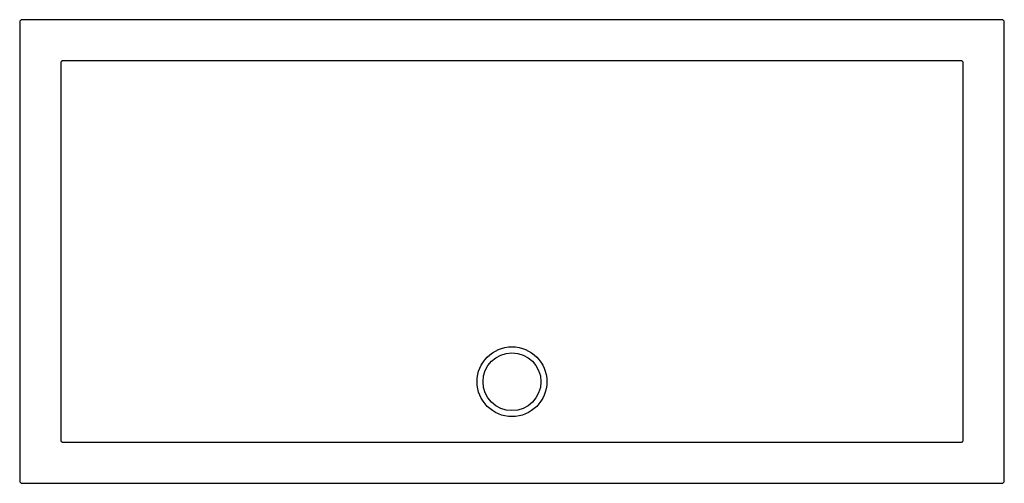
# Model space of a CAD drawing. Header units: millimetres. Extents: x 5071.78 to 5073.48, y 2779.98 to 2780.78.
import ezdxf

# ---------------------------------------------------------------- set-up
doc = ezdxf.new("R2010")
doc.units = ezdxf.units.MM
doc.layers.add('SANINDUSA', color=3, linetype='Continuous')

msp = doc.modelspace()

# ---------------------------------------------------------------- linework, layer by layer
at = {"layer": 'SANINDUSA'}
for p, q in [((5071.7778, 2780.7751), (5071.7778, 2779.9819)), ((5073.475, 2780.7791), (5071.7818, 2780.7791)), ((5073.479, 2779.9819), (5073.479, 2780.7751)), ((5071.7818, 2779.9779), (5073.475, 2779.9779))]:
    msp.add_line(p, q, dxfattribs=at)
at = {"layer": 'SANINDUSA', "flags": 128}
msp.add_lwpolyline([(5073.4081, 2780.1535), (5073.4081, 2780.1615), (5073.4081, 2780.1935), (5073.4081, 2780.3215), (5073.4081, 2780.4169), (5073.4081, 2780.5123), (5073.4081, 2780.6077), (5073.4081, 2780.7031)], dxfattribs=at)
at = {"layer": 'SANINDUSA'}
for radius in [0.0603, 0.05]:
    msp.add_circle((5072.6284, 2780.1535), radius, dxfattribs=at)
for centre, major_axis in [((5071.7818, 2780.7751), (-0.00283, 0.00283)), ((5073.475, 2780.7751), (0.00283, 0.00283)), ((5071.7818, 2779.9819), (-0.00283, -0.00283)), ((5073.475, 2779.9819), (0.00283, -0.00283))]:
    msp.add_ellipse(centre, major_axis=major_axis, ratio=0.999695, start_param=5.497939, end_param=7.068431, dxfattribs=at)
for points, knots in [([(5071.8525, 2780.7081), (5071.8522, 2780.7081), (5071.852, 2780.7081), (5071.8515, 2780.708), (5071.8513, 2780.7079), (5071.8508, 2780.7078), (5071.8506, 2780.7076), (5071.8502, 2780.7074), (5071.85, 2780.7072), (5071.8495, 2780.7067), (5071.8492, 2780.7063), (5071.8489, 2780.7056), (5071.8489, 2780.7054), (5071.8488, 2780.7049), (5071.8487, 2780.7047), (5071.8487, 2780.7044)], [0, 0, 0, 0, 0.125, 0.125, 0.25, 0.25, 0.375, 0.375, 0.5, 0.5, 0.75, 0.75, 0.875, 0.875, 1, 1, 1, 1]), ([(5071.8487, 2780.7031), (5071.8487, 2780.6115), (5071.8487, 2780.5199), (5071.8487, 2780.3367), (5071.8487, 2780.2451), (5071.8487, 2780.1535)], [0, 0, 0, 0, 0.5, 0.5, 1, 1, 1, 1]), ([(5072.6284, 2780.7082), (5072.5639, 2780.7082), (5072.4993, 2780.7082), (5072.3702, 2780.7082), (5072.3057, 2780.7082), (5072.112, 2780.7082), (5071.9829, 2780.7081), (5071.8538, 2780.7081)], [0, 0, 0, 0, 0.25, 0.25, 0.5, 0.5, 1, 1, 1, 1]), ([(5073.403, 2780.7081), (5073.2739, 2780.7081), (5073.1448, 2780.7082), (5072.9512, 2780.7082), (5072.8866, 2780.7082), (5072.7575, 2780.7082), (5072.693, 2780.7082), (5072.6284, 2780.7082)], [0, 0, 0, 0, 0.5, 0.5, 0.75, 0.75, 1, 1, 1, 1]), ([(5073.4081, 2780.7044), (5073.4081, 2780.7047), (5073.408, 2780.7049), (5073.408, 2780.7054), (5073.4079, 2780.7056), (5073.4077, 2780.7061), (5073.4076, 2780.7063), (5073.4073, 2780.7067), (5073.4072, 2780.7069), (5073.4066, 2780.7074), (5073.4062, 2780.7077), (5073.4055, 2780.7079), (5073.4053, 2780.708), (5073.4048, 2780.7081), (5073.4046, 2780.7081), (5073.4044, 2780.7081)], [0, 0, 0, 0, 0.125, 0.125, 0.25, 0.25, 0.375, 0.375, 0.5, 0.5, 0.75, 0.75, 0.875, 0.875, 1, 1, 1, 1]), ([(5071.8487, 2780.1535), (5071.8487, 2780.1369), (5071.8487, 2780.1203), (5071.8487, 2780.0871), (5071.8487, 2780.0705), (5071.8487, 2780.0539)], [0, 0, 0, 0, 0.5, 0.5, 1, 1, 1, 1]), ([(5073.4081, 2780.0539), (5073.4081, 2780.0705), (5073.4081, 2780.0871), (5073.4081, 2780.1203), (5073.4081, 2780.1369), (5073.4081, 2780.1535)], [0, 0, 0, 0, 0.5, 0.5, 1, 1, 1, 1]), ([(5071.8487, 2780.0525), (5071.8487, 2780.0523), (5071.8488, 2780.052), (5071.8489, 2780.0516), (5071.8489, 2780.0513), (5071.8491, 2780.0509), (5071.8492, 2780.0507), (5071.8495, 2780.0503), (5071.8497, 2780.0501), (5071.8502, 2780.0496), (5071.8506, 2780.0493), (5071.8513, 2780.049), (5071.8515, 2780.0489), (5071.852, 2780.0488), (5071.8522, 2780.0488), (5071.8525, 2780.0488)], [0, 0, 0, 0, 0.125, 0.125, 0.25, 0.25, 0.375, 0.375, 0.5, 0.5, 0.75, 0.75, 0.875, 0.875, 1, 1, 1, 1]), ([(5073.4044, 2780.0488), (5073.4046, 2780.0488), (5073.4048, 2780.0488), (5073.4053, 2780.0489), (5073.4056, 2780.049), (5073.406, 2780.0492), (5073.4062, 2780.0493), (5073.4066, 2780.0496), (5073.4068, 2780.0497), (5073.4073, 2780.0502), (5073.4076, 2780.0507), (5073.4079, 2780.0513), (5073.408, 2780.0516), (5073.408, 2780.052), (5073.4081, 2780.0523), (5073.4081, 2780.0525)], [0, 0, 0, 0, 0.125, 0.125, 0.25, 0.25, 0.375, 0.375, 0.5, 0.5, 0.75, 0.75, 0.875, 0.875, 1, 1, 1, 1]), ([(5071.8538, 2780.0488), (5071.8861, 2780.0488), (5071.9184, 2780.0488), (5071.9829, 2780.0488), (5072.0152, 2780.0488), (5072.112, 2780.0487), (5072.1766, 2780.0487), (5072.3057, 2780.0487), (5072.3702, 2780.0487), (5072.4509, 2780.0487), (5072.467, 2780.0487), (5072.4993, 2780.0487), (5072.5154, 2780.0487), (5072.5397, 2780.0487), (5072.5477, 2780.0487), (5072.5639, 2780.0487), (5072.5719, 2780.0487), (5072.5881, 2780.0487), (5072.5961, 2780.0487), (5072.6123, 2780.0487), (5072.6203, 2780.0487), (5072.6365, 2780.0487), (5072.6445, 2780.0487), (5072.6607, 2780.0487), (5072.6687, 2780.0487), (5072.6849, 2780.0487), (5072.693, 2780.0487), (5072.7091, 2780.0487), (5072.7172, 2780.0487), (5072.7414, 2780.0487), (5072.7575, 2780.0487), (5072.7898, 2780.0487), (5072.8059, 2780.0487), (5072.8543, 2780.0487), (5072.8866, 2780.0487), (5072.9512, 2780.0487), (5072.9834, 2780.0487), (5073.0802, 2780.0487), (5073.1448, 2780.0487), (5073.2416, 2780.0488), (5073.2739, 2780.0488), (5073.3384, 2780.0488), (5073.3707, 2780.0488), (5073.403, 2780.0488)], [0, 0, 0, 0, 0.0625, 0.0625, 0.125, 0.125, 0.25, 0.25, 0.375, 0.375, 0.40625, 0.40625, 0.4375, 0.4375, 0.453125, 0.453125, 0.46875, 0.46875, 0.484375, 0.484375, 0.5, 0.5, 0.515625, 0.515625, 0.53125, 0.53125, 0.546875, 0.546875, 0.5625, 0.5625, 0.59375, 0.59375, 0.625, 0.625, 0.6875, 0.6875, 0.75, 0.75, 0.875, 0.875, 0.9375, 0.9375, 1, 1, 1, 1])]:
    msp.add_open_spline(points, degree=3, knots=knots, dxfattribs=at)
for points in [[(5071.8487, 2780.7044), (5071.8487, 2780.704), (5071.8487, 2780.7035), (5071.8487, 2780.7031)], [(5071.8538, 2780.7081), (5071.8534, 2780.7081), (5071.8529, 2780.7081), (5071.8525, 2780.7081)], [(5073.4044, 2780.7081), (5073.4039, 2780.7081), (5073.4034, 2780.7081), (5073.403, 2780.7081)], [(5073.4081, 2780.7031), (5073.4081, 2780.7035), (5073.4081, 2780.704), (5073.4081, 2780.7044)], [(5071.8487, 2780.0539), (5071.8487, 2780.0534), (5071.8487, 2780.053), (5071.8487, 2780.0525)], [(5073.4081, 2780.0525), (5073.4081, 2780.053), (5073.4081, 2780.0534), (5073.4081, 2780.0539)], [(5071.8525, 2780.0488), (5071.8529, 2780.0488), (5071.8534, 2780.0488), (5071.8538, 2780.0488)], [(5073.403, 2780.0488), (5073.4034, 2780.0488), (5073.4039, 2780.0488), (5073.4044, 2780.0488)]]:
    msp.add_open_spline(points, degree=3, dxfattribs=at)

doc.saveas('drawing.dxf')
